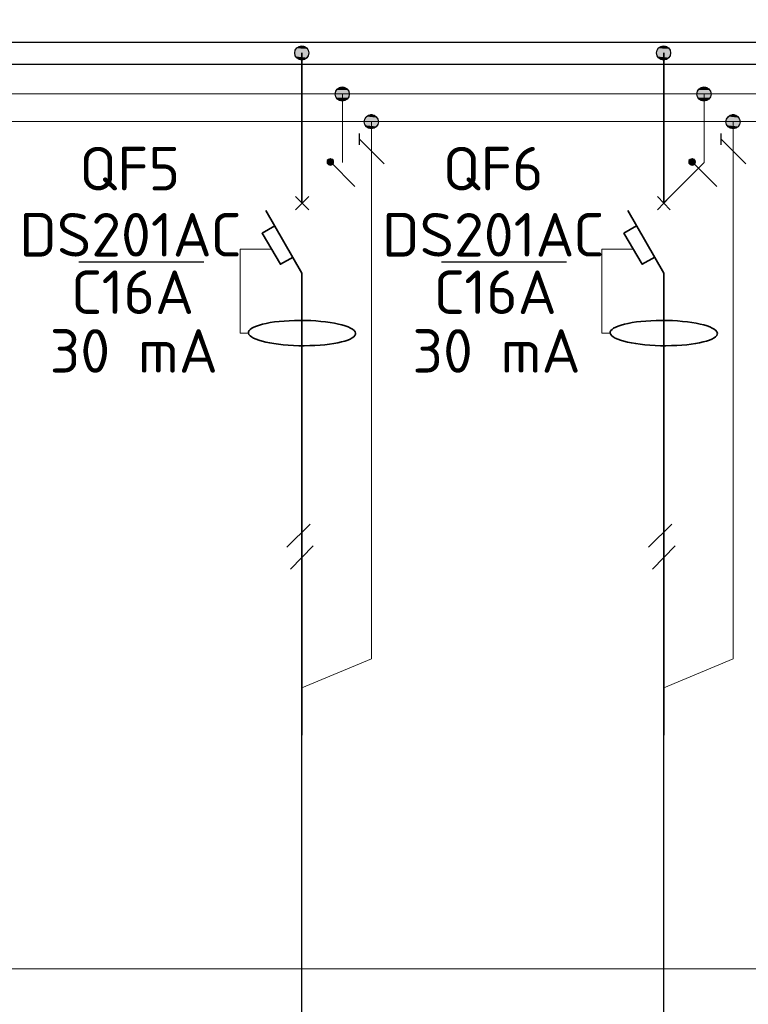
# Model space of a CAD drawing. Header units: millimetres. Extents: x 1114507 to 93926427, y 174473 to 817039.
# Tile 17 of 256: x 1290048 to 1294936, y 772267 to 778872. Entities that reach past the tile are written whole.
import ezdxf

# ---------------------------------------------------------------- set-up
doc = ezdxf.new("R2010")
doc.units = ezdxf.units.MM
doc.layers.add('PDF4_Geometry', color=7, linetype='Continuous')
doc.layers.add('PDF4_Text', color=7, linetype='Continuous')
doc.layers.add('PDF4_Solid Fills', color=7, linetype='Continuous', true_color=0xdd0000)
doc.styles.add('ISOCPEUR 1', font='isocpeur.TTF')
doc.styles.add('PDF ISOCPEUR', font='isocpeur.TTF')

msp = doc.modelspace()

# ---------------------------------------------------------------- linework, layer by layer
at = {"layer": 'PDF4_Geometry', "lineweight": 25}
for p, q in [((1291564.5, 778718.7, 0), (1280243.5, 778718.7, 0)), ((1305607.9, 778718.7, 0), (1291564.5, 778718.7, 0)), ((1280243.5, 778574.7, 0), (1291564.5, 778574.7, 0)), ((1291564.5, 778574.7, 0), (1305607.9, 778574.7, 0))]:
    msp.add_line(p, q, dxfattribs=at)
at = {"layer": 'PDF4_Geometry', "lineweight": 18, "elevation": 0}
msp.add_lwpolyline([(1316831.4, 783538.5), (1316831.4, 772505.5), (1279290.5, 772505.5), (1279290.5, 783538.5)], close=True, dxfattribs=at)
at = {"layer": 'PDF4_Geometry', "lineweight": 35, "elevation": 0}
for points in [[(1291941.5, 777642.9), (1291941.5, 778650.9)], [(1294368.3, 777642.9), (1294368.3, 778650.9)], [(1291899.1, 777596.3), (1291988, 777685.3)], [(1291988, 777596.3), (1291899.1, 777685.3)], [(1294325.9, 777596.3), (1294410.6, 777685.3)], [(1294410.6, 777596.3), (1294325.9, 777685.3)], [(1291941.5, 777172.8), (1291700, 777592.1)], [(1294368.3, 777172.8), (1294126.9, 777592.1)], [(1291759.3, 777490.4), (1291674.6, 777439.6), (1291797.4, 777232.1), (1291882.2, 777278.7)], [(1294186.2, 777490.4), (1294101.5, 777439.6), (1294224.3, 777232.1), (1294309, 777278.7)], [(1291941.5, 774072.5), (1291941.5, 777172.8)], [(1294368.3, 774072.5), (1294368.3, 777172.8)]]:
    msp.add_lwpolyline(points, dxfattribs=at)
at = {"layer": 'PDF4_Geometry', "lineweight": 9, "elevation": 0}
for points in [[(1305607.9, 778375.6), (1291564.5, 778375.6), (1280243.5, 778375.6)], [(1292212.5, 778375.6), (1292212.5, 777914)], [(1294639.4, 778375.6), (1294639.4, 777914), (1294368.3, 777642.9)], [(1305607.9, 778189.3), (1280243.5, 778189.3)], [(1292407.3, 778189.3), (1292407.3, 774585), (1291941.5, 774390.2)], [(1294834.2, 778189.3), (1294834.2, 774585), (1294368.3, 774390.2)]]:
    msp.add_lwpolyline(points, dxfattribs=at)
at = {"layer": 'PDF4_Geometry', "lineweight": 25, "elevation": 0}
for points in [[(1292326.9, 778032.6), (1292326.9, 778108.8)], [(1294753.7, 778032.6), (1294753.7, 778108.8)], [(1292492, 777905.5), (1292326.9, 778070.7)], [(1294918.9, 777905.5), (1294753.7, 778070.7)], [(1292297.2, 777753), (1292132, 777918.2)], [(1294724.1, 777753), (1294558.9, 777918.2)], [(1291282.5, 777244.8), (1290443.9, 777244.8)], [(1293715.9, 777244.8), (1292877.3, 777244.8)], [(1291839.8, 775334.7), (1291996.5, 775487.1), (1291839.8, 775334.7), (1291996.5, 775487.1)], [(1294266.6, 775334.7), (1294423.4, 775487.1), (1294266.6, 775334.7), (1294423.4, 775487.1)], [(1291865.2, 775186.4), (1292017.7, 775343.1)], [(1294292.1, 775186.4), (1294444.5, 775343.1)]]:
    msp.add_lwpolyline(points, dxfattribs=at)
for points in [[(1292132, 777939.4), (1292119.3, 777935.2), (1292110.9, 777926.7), (1292110.9, 777909.7), (1292119.3, 777901.3), (1292132, 777897), (1292144.7, 777901.3), (1292153.2, 777909.7), (1292153.2, 777926.7), (1292144.7, 777935.2)], [(1294558.9, 777939.4), (1294546.2, 777935.2), (1294537.7, 777926.7), (1294537.7, 777909.7), (1294546.2, 777901.3), (1294558.9, 777897), (1294571.6, 777901.3), (1294580.1, 777909.7), (1294580.1, 777926.7), (1294571.6, 777935.2)], [(1292017.7, 775343.1), (1291865.2, 775186.4)], [(1294444.5, 775343.1), (1294292.1, 775186.4)]]:
    msp.add_lwpolyline(points, close=True, dxfattribs=at)
at = {"layer": 'PDF4_Geometry', "lineweight": 20, "elevation": 0}
for points in [[(1291581.4, 776770.4), (1291526.4, 776770.4), (1291526.4, 777333.7), (1291738.2, 777333.7)], [(1294008.3, 776770.4), (1293953.2, 776770.4), (1293953.2, 777333.7), (1294165, 777333.7)]]:
    msp.add_lwpolyline(points, dxfattribs=at)
at = {"layer": 'PDF4_Geometry', "lineweight": 30, "elevation": 0}
for points in [[(1291941.5, 768333.7), (1291941.5, 774369)], [(1294368.3, 768333.7), (1294368.3, 774369)]]:
    msp.add_lwpolyline(points, dxfattribs=at)
at = {"layer": 'PDF4_Geometry', "lineweight": 30}
for centre in [(1291940.6, 778649.2, 0), (1294367.5, 778649.2, 0), (1292211.7, 778373.9, 0), (1294638.5, 778373.9, 0), (1292406.5, 778187.5, 0), (1294833.4, 778187.5, 0)]:
    msp.add_circle(centre, 47.4, dxfattribs=at)
at = {"layer": 'PDF4_Geometry', "lineweight": 35}
for centre, start_param, end_param in [((1291942.2, 776770, 0), 3.184456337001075, 9.46764164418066), ((1294369, 776770, 0), 3.184456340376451, 9.467641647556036)]:
    msp.add_ellipse(centre, major_axis=(-359.6, 3.2), ratio=0.236038, start_param=start_param, end_param=end_param, dxfattribs=at)
at = {"layer": 'PDF4_Solid Fills', "transparency": 33554559}
for points in [[(1291920.3, 778693.3, 0), (1291971.1, 778689, 0), (1291911.8, 778689, 0)], [(1291928.7, 778697.5, 0), (1291962.6, 778693.3, 0), (1291920.3, 778693.3, 0)], [(1291920.3, 778693.3, 0), (1291962.6, 778693.3, 0), (1291971.1, 778689, 0)], [(1291928.7, 778697.5, 0), (1291954.2, 778697.5, 0), (1291962.6, 778693.3, 0)], [(1294347.1, 778693.3, 0), (1294397.9, 778689, 0), (1294338.6, 778689, 0)], [(1294355.6, 778697.5, 0), (1294389.5, 778693.3, 0), (1294347.1, 778693.3, 0)], [(1294347.1, 778693.3, 0), (1294389.5, 778693.3, 0), (1294397.9, 778689, 0)], [(1294355.6, 778697.5, 0), (1294381, 778697.5, 0), (1294389.5, 778693.3, 0)], [(1291899.1, 778676.3, 0), (1291988, 778667.9, 0), (1291894.9, 778667.9, 0)], [(1291894.9, 778667.9, 0), (1291988, 778659.4, 0), (1291894.9, 778659.4, 0)], [(1291894.9, 778667.9, 0), (1291988, 778667.9, 0), (1291988, 778659.4, 0)], [(1291894.9, 778659.4, 0), (1291992.3, 778650.9, 0), (1291894.9, 778650.9, 0)], [(1291894.9, 778659.4, 0), (1291988, 778659.4, 0), (1291992.3, 778650.9, 0)], [(1291894.9, 778650.9, 0), (1291988, 778638.2, 0), (1291894.9, 778638.2, 0)], [(1291894.9, 778650.9, 0), (1291992.3, 778650.9, 0), (1291988, 778638.2, 0)], [(1291894.9, 778638.2, 0), (1291988, 778629.7, 0), (1291894.9, 778629.7, 0)], [(1291894.9, 778638.2, 0), (1291988, 778638.2, 0), (1291988, 778629.7, 0)], [(1291894.9, 778629.7, 0), (1291983.8, 778625.5, 0), (1291899.1, 778625.5, 0)], [(1291894.9, 778629.7, 0), (1291988, 778629.7, 0), (1291983.8, 778625.5, 0)], [(1291907.6, 778680.6, 0), (1291983.8, 778676.3, 0), (1291899.1, 778676.3, 0)], [(1291899.1, 778676.3, 0), (1291983.8, 778676.3, 0), (1291988, 778667.9, 0)], [(1291899.1, 778625.5, 0), (1291979.6, 778617, 0), (1291907.6, 778617, 0)], [(1291899.1, 778625.5, 0), (1291983.8, 778625.5, 0), (1291979.6, 778617, 0)], [(1291911.8, 778689, 0), (1291979.6, 778680.6, 0), (1291907.6, 778680.6, 0)], [(1291907.6, 778680.6, 0), (1291979.6, 778680.6, 0), (1291983.8, 778676.3, 0)], [(1291911.8, 778689, 0), (1291971.1, 778689, 0), (1291979.6, 778680.6, 0)], [(1294325.9, 778676.3, 0), (1294414.9, 778667.9, 0), (1294321.7, 778667.9, 0)], [(1294321.7, 778667.9, 0), (1294414.9, 778659.4, 0), (1294321.7, 778659.4, 0)], [(1294321.7, 778667.9, 0), (1294414.9, 778667.9, 0), (1294414.9, 778659.4, 0)], [(1294321.7, 778659.4, 0), (1294419.1, 778650.9, 0), (1294321.7, 778650.9, 0)], [(1294321.7, 778659.4, 0), (1294414.9, 778659.4, 0), (1294419.1, 778650.9, 0)], [(1294321.7, 778650.9, 0), (1294414.9, 778638.2, 0), (1294321.7, 778638.2, 0)], [(1294321.7, 778650.9, 0), (1294419.1, 778650.9, 0), (1294414.9, 778638.2, 0)], [(1294321.7, 778638.2, 0), (1294414.9, 778629.7, 0), (1294321.7, 778629.7, 0)], [(1294321.7, 778638.2, 0), (1294414.9, 778638.2, 0), (1294414.9, 778629.7, 0)], [(1294321.7, 778629.7, 0), (1294410.6, 778625.5, 0), (1294325.9, 778625.5, 0)], [(1294321.7, 778629.7, 0), (1294414.9, 778629.7, 0), (1294410.6, 778625.5, 0)], [(1294334.4, 778680.6, 0), (1294410.6, 778676.3, 0), (1294325.9, 778676.3, 0)], [(1294325.9, 778676.3, 0), (1294410.6, 778676.3, 0), (1294414.9, 778667.9, 0)], [(1294325.9, 778625.5, 0), (1294406.4, 778617, 0), (1294334.4, 778617, 0)], [(1294325.9, 778625.5, 0), (1294410.6, 778625.5, 0), (1294406.4, 778617, 0)], [(1294338.6, 778689, 0), (1294406.4, 778680.6, 0), (1294334.4, 778680.6, 0)], [(1294334.4, 778680.6, 0), (1294406.4, 778680.6, 0), (1294410.6, 778676.3, 0)], [(1294338.6, 778689, 0), (1294397.9, 778689, 0), (1294406.4, 778680.6, 0)], [(1291907.6, 778617, 0), (1291971.1, 778608.6, 0), (1291911.8, 778608.6, 0)], [(1291907.6, 778617, 0), (1291979.6, 778617, 0), (1291971.1, 778608.6, 0)], [(1291911.8, 778608.6, 0), (1291962.6, 778604.3, 0), (1291920.3, 778604.3, 0)], [(1291911.8, 778608.6, 0), (1291971.1, 778608.6, 0), (1291962.6, 778604.3, 0)], [(1291928.7, 778604.3, 0), (1291945.7, 778600.1, 0), (1291937.2, 778600.1, 0)], [(1291928.7, 778604.3, 0), (1291954.2, 778604.3, 0), (1291945.7, 778600.1, 0)], [(1294334.4, 778617, 0), (1294397.9, 778608.6, 0), (1294338.6, 778608.6, 0)], [(1294334.4, 778617, 0), (1294406.4, 778617, 0), (1294397.9, 778608.6, 0)], [(1294338.6, 778608.6, 0), (1294389.5, 778604.3, 0), (1294347.1, 778604.3, 0)], [(1294338.6, 778608.6, 0), (1294397.9, 778608.6, 0), (1294389.5, 778604.3, 0)], [(1294355.6, 778604.3, 0), (1294372.5, 778600.1, 0), (1294364.1, 778600.1, 0)], [(1294355.6, 778604.3, 0), (1294381, 778604.3, 0), (1294372.5, 778600.1, 0)], [(1292170.2, 778392.6, 0), (1292263.3, 778384.1, 0), (1292165.9, 778384.1, 0)], [(1292165.9, 778384.1, 0), (1292263.3, 778375.6, 0), (1292165.9, 778375.6, 0)], [(1292165.9, 778384.1, 0), (1292263.3, 778384.1, 0), (1292263.3, 778375.6, 0)], [(1292165.9, 778375.6, 0), (1292263.3, 778367.2, 0), (1292165.9, 778367.2, 0)], [(1292165.9, 778375.6, 0), (1292263.3, 778375.6, 0), (1292263.3, 778367.2, 0)], [(1292165.9, 778367.2, 0), (1292259.1, 778358.7, 0), (1292170.2, 778358.7, 0)], [(1292165.9, 778367.2, 0), (1292263.3, 778367.2, 0), (1292259.1, 778358.7, 0)], [(1292174.4, 778401, 0), (1292259.1, 778392.6, 0), (1292170.2, 778392.6, 0)], [(1292170.2, 778392.6, 0), (1292259.1, 778392.6, 0), (1292263.3, 778384.1, 0)], [(1292178.6, 778409.5, 0), (1292254.9, 778401, 0), (1292174.4, 778401, 0)], [(1292174.4, 778401, 0), (1292254.9, 778401, 0), (1292259.1, 778392.6, 0)], [(1292182.9, 778413.7, 0), (1292250.6, 778409.5, 0), (1292178.6, 778409.5, 0)], [(1292178.6, 778409.5, 0), (1292250.6, 778409.5, 0), (1292254.9, 778401, 0)], [(1292191.3, 778418, 0), (1292242.2, 778413.7, 0), (1292182.9, 778413.7, 0)], [(1292182.9, 778413.7, 0), (1292242.2, 778413.7, 0), (1292250.6, 778409.5, 0)], [(1292199.8, 778422.2, 0), (1292233.7, 778418, 0), (1292191.3, 778418, 0)], [(1292191.3, 778418, 0), (1292233.7, 778418, 0), (1292242.2, 778413.7, 0)], [(1292199.8, 778422.2, 0), (1292225.2, 778422.2, 0), (1292233.7, 778418, 0)], [(1294597, 778392.6, 0), (1294690.2, 778384.1, 0), (1294592.8, 778384.1, 0)], [(1294592.8, 778384.1, 0), (1294690.2, 778375.6, 0), (1294592.8, 778375.6, 0)], [(1294592.8, 778384.1, 0), (1294690.2, 778384.1, 0), (1294690.2, 778375.6, 0)], [(1294592.8, 778375.6, 0), (1294690.2, 778367.2, 0), (1294592.8, 778367.2, 0)], [(1294592.8, 778375.6, 0), (1294690.2, 778375.6, 0), (1294690.2, 778367.2, 0)], [(1294592.8, 778367.2, 0), (1294685.9, 778358.7, 0), (1294597, 778358.7, 0)], [(1294592.8, 778367.2, 0), (1294690.2, 778367.2, 0), (1294685.9, 778358.7, 0)], [(1294601.2, 778401, 0), (1294685.9, 778392.6, 0), (1294597, 778392.6, 0)], [(1294597, 778392.6, 0), (1294685.9, 778392.6, 0), (1294690.2, 778384.1, 0)], [(1294605.5, 778409.5, 0), (1294681.7, 778401, 0), (1294601.2, 778401, 0)], [(1294601.2, 778401, 0), (1294681.7, 778401, 0), (1294685.9, 778392.6, 0)], [(1294609.7, 778413.7, 0), (1294677.5, 778409.5, 0), (1294605.5, 778409.5, 0)], [(1294605.5, 778409.5, 0), (1294677.5, 778409.5, 0), (1294681.7, 778401, 0)], [(1294618.2, 778418, 0), (1294669, 778413.7, 0), (1294609.7, 778413.7, 0)], [(1294609.7, 778413.7, 0), (1294669, 778413.7, 0), (1294677.5, 778409.5, 0)], [(1294626.7, 778422.2, 0), (1294660.5, 778418, 0), (1294618.2, 778418, 0)], [(1294618.2, 778418, 0), (1294660.5, 778418, 0), (1294669, 778413.7, 0)], [(1294626.7, 778422.2, 0), (1294652.1, 778422.2, 0), (1294660.5, 778418, 0)], [(1292170.2, 778358.7, 0), (1292254.9, 778350.2, 0), (1292174.4, 778350.2, 0)], [(1292170.2, 778358.7, 0), (1292259.1, 778358.7, 0), (1292254.9, 778350.2, 0)], [(1292174.4, 778350.2, 0), (1292250.6, 778341.7, 0), (1292178.6, 778341.7, 0)], [(1292174.4, 778350.2, 0), (1292254.9, 778350.2, 0), (1292250.6, 778341.7, 0)], [(1292178.6, 778341.7, 0), (1292242.2, 778337.5, 0), (1292182.9, 778337.5, 0)], [(1292178.6, 778341.7, 0), (1292250.6, 778341.7, 0), (1292242.2, 778337.5, 0)], [(1292182.9, 778337.5, 0), (1292233.7, 778333.3, 0), (1292191.3, 778333.3, 0)], [(1292182.9, 778337.5, 0), (1292242.2, 778337.5, 0), (1292233.7, 778333.3, 0)], [(1292191.3, 778333.3, 0), (1292225.2, 778329, 0), (1292199.8, 778329, 0)], [(1292191.3, 778333.3, 0), (1292233.7, 778333.3, 0), (1292225.2, 778329, 0)], [(1294597, 778358.7, 0), (1294681.7, 778350.2, 0), (1294601.2, 778350.2, 0)], [(1294597, 778358.7, 0), (1294685.9, 778358.7, 0), (1294681.7, 778350.2, 0)], [(1294601.2, 778350.2, 0), (1294677.5, 778341.7, 0), (1294605.5, 778341.7, 0)], [(1294601.2, 778350.2, 0), (1294681.7, 778350.2, 0), (1294677.5, 778341.7, 0)], [(1294605.5, 778341.7, 0), (1294669, 778337.5, 0), (1294609.7, 778337.5, 0)], [(1294605.5, 778341.7, 0), (1294677.5, 778341.7, 0), (1294669, 778337.5, 0)], [(1294609.7, 778337.5, 0), (1294660.5, 778333.3, 0), (1294618.2, 778333.3, 0)], [(1294609.7, 778337.5, 0), (1294669, 778337.5, 0), (1294660.5, 778333.3, 0)], [(1294618.2, 778333.3, 0), (1294652.1, 778329, 0), (1294626.7, 778329, 0)], [(1294618.2, 778333.3, 0), (1294660.5, 778333.3, 0), (1294652.1, 778329, 0)], [(1292386.2, 778231.6, 0), (1292437, 778227.4, 0), (1292377.7, 778227.4, 0)], [(1292394.6, 778235.9, 0), (1292428.5, 778231.6, 0), (1292386.2, 778231.6, 0)], [(1292386.2, 778231.6, 0), (1292428.5, 778231.6, 0), (1292437, 778227.4, 0)], [(1292403.1, 778240.1, 0), (1292420, 778235.9, 0), (1292394.6, 778235.9, 0)], [(1292394.6, 778235.9, 0), (1292420, 778235.9, 0), (1292428.5, 778231.6, 0)], [(1292403.1, 778240.1, 0), (1292411.6, 778240.1, 0), (1292420, 778235.9, 0)], [(1294813, 778231.6, 0), (1294863.8, 778227.4, 0), (1294804.5, 778227.4, 0)], [(1294821.5, 778235.9, 0), (1294855.4, 778231.6, 0), (1294813, 778231.6, 0)], [(1294813, 778231.6, 0), (1294855.4, 778231.6, 0), (1294863.8, 778227.4, 0)], [(1294829.9, 778240.1, 0), (1294846.9, 778235.9, 0), (1294821.5, 778235.9, 0)], [(1294821.5, 778235.9, 0), (1294846.9, 778235.9, 0), (1294855.4, 778231.6, 0)], [(1294829.9, 778240.1, 0), (1294838.4, 778240.1, 0), (1294846.9, 778235.9, 0)], [(1292365, 778214.7, 0), (1292453.9, 778206.2, 0), (1292360.7, 778206.2, 0)], [(1292360.7, 778206.2, 0), (1292453.9, 778197.7, 0), (1292360.7, 778197.7, 0)], [(1292360.7, 778206.2, 0), (1292453.9, 778206.2, 0), (1292453.9, 778197.7, 0)], [(1292360.7, 778197.7, 0), (1292458.2, 778189.3, 0), (1292360.7, 778189.3, 0)], [(1292360.7, 778197.7, 0), (1292453.9, 778197.7, 0), (1292458.2, 778189.3, 0)], [(1292360.7, 778189.3, 0), (1292453.9, 778180.8, 0), (1292360.7, 778180.8, 0)], [(1292360.7, 778189.3, 0), (1292458.2, 778189.3, 0), (1292453.9, 778180.8, 0)], [(1292360.7, 778180.8, 0), (1292453.9, 778172.3, 0), (1292360.7, 778172.3, 0)], [(1292360.7, 778180.8, 0), (1292453.9, 778180.8, 0), (1292453.9, 778172.3, 0)], [(1292360.7, 778172.3, 0), (1292449.7, 778163.9, 0), (1292365, 778163.9, 0)], [(1292360.7, 778172.3, 0), (1292453.9, 778172.3, 0), (1292449.7, 778163.9, 0)], [(1292373.5, 778223.2, 0), (1292449.7, 778214.7, 0), (1292365, 778214.7, 0)], [(1292365, 778214.7, 0), (1292449.7, 778214.7, 0), (1292453.9, 778206.2, 0)], [(1292365, 778163.9, 0), (1292445.5, 778155.4, 0), (1292373.5, 778155.4, 0)], [(1292365, 778163.9, 0), (1292449.7, 778163.9, 0), (1292445.5, 778155.4, 0)], [(1292377.7, 778227.4, 0), (1292445.5, 778223.2, 0), (1292373.5, 778223.2, 0)], [(1292373.5, 778223.2, 0), (1292445.5, 778223.2, 0), (1292449.7, 778214.7, 0)], [(1292377.7, 778227.4, 0), (1292437, 778227.4, 0), (1292445.5, 778223.2, 0)], [(1294791.8, 778214.7, 0), (1294880.8, 778206.2, 0), (1294787.6, 778206.2, 0)], [(1294787.6, 778206.2, 0), (1294880.8, 778197.7, 0), (1294787.6, 778197.7, 0)], [(1294787.6, 778206.2, 0), (1294880.8, 778206.2, 0), (1294880.8, 778197.7, 0)], [(1294787.6, 778197.7, 0), (1294885, 778189.3, 0), (1294787.6, 778189.3, 0)], [(1294787.6, 778197.7, 0), (1294880.8, 778197.7, 0), (1294885, 778189.3, 0)], [(1294787.6, 778189.3, 0), (1294880.8, 778180.8, 0), (1294787.6, 778180.8, 0)], [(1294787.6, 778189.3, 0), (1294885, 778189.3, 0), (1294880.8, 778180.8, 0)], [(1294787.6, 778180.8, 0), (1294880.8, 778172.3, 0), (1294787.6, 778172.3, 0)], [(1294787.6, 778180.8, 0), (1294880.8, 778180.8, 0), (1294880.8, 778172.3, 0)], [(1294787.6, 778172.3, 0), (1294876.5, 778163.9, 0), (1294791.8, 778163.9, 0)], [(1294787.6, 778172.3, 0), (1294880.8, 778172.3, 0), (1294876.5, 778163.9, 0)], [(1294800.3, 778223.2, 0), (1294876.5, 778214.7, 0), (1294791.8, 778214.7, 0)], [(1294791.8, 778214.7, 0), (1294876.5, 778214.7, 0), (1294880.8, 778206.2, 0)], [(1294791.8, 778163.9, 0), (1294872.3, 778155.4, 0), (1294800.3, 778155.4, 0)], [(1294791.8, 778163.9, 0), (1294876.5, 778163.9, 0), (1294872.3, 778155.4, 0)], [(1294804.5, 778227.4, 0), (1294872.3, 778223.2, 0), (1294800.3, 778223.2, 0)], [(1294800.3, 778223.2, 0), (1294872.3, 778223.2, 0), (1294876.5, 778214.7, 0)], [(1294804.5, 778227.4, 0), (1294863.8, 778227.4, 0), (1294872.3, 778223.2, 0)], [(1292373.5, 778155.4, 0), (1292437, 778151.2, 0), (1292377.7, 778151.2, 0)], [(1292373.5, 778155.4, 0), (1292445.5, 778155.4, 0), (1292437, 778151.2, 0)], [(1292377.7, 778151.2, 0), (1292428.5, 778146.9, 0), (1292386.2, 778146.9, 0)], [(1292377.7, 778151.2, 0), (1292437, 778151.2, 0), (1292428.5, 778146.9, 0)], [(1292386.2, 778146.9, 0), (1292420, 778142.7, 0), (1292394.6, 778142.7, 0)], [(1292386.2, 778146.9, 0), (1292428.5, 778146.9, 0), (1292420, 778142.7, 0)], [(1294800.3, 778155.4, 0), (1294863.8, 778151.2, 0), (1294804.5, 778151.2, 0)], [(1294800.3, 778155.4, 0), (1294872.3, 778155.4, 0), (1294863.8, 778151.2, 0)], [(1294804.5, 778151.2, 0), (1294855.4, 778146.9, 0), (1294813, 778146.9, 0)], [(1294804.5, 778151.2, 0), (1294863.8, 778151.2, 0), (1294855.4, 778146.9, 0)], [(1294813, 778146.9, 0), (1294846.9, 778142.7, 0), (1294821.5, 778142.7, 0)], [(1294813, 778146.9, 0), (1294855.4, 778146.9, 0), (1294846.9, 778142.7, 0)], [(1292110.9, 777922.4, 0), (1292157.5, 777918.2, 0), (1292106.6, 777918.2, 0)], [(1292106.6, 777918.2, 0), (1292157.5, 777914, 0), (1292110.9, 777914, 0)], [(1292106.6, 777918.2, 0), (1292157.5, 777918.2, 0), (1292157.5, 777914, 0)], [(1292115.1, 777935.2, 0), (1292153.2, 777930.9, 0), (1292110.9, 777930.9, 0)], [(1292110.9, 777930.9, 0), (1292157.5, 777926.7, 0), (1292110.9, 777926.7, 0)], [(1292110.9, 777930.9, 0), (1292153.2, 777930.9, 0), (1292157.5, 777926.7, 0)], [(1292110.9, 777926.7, 0), (1292157.5, 777922.4, 0), (1292110.9, 777922.4, 0)], [(1292110.9, 777926.7, 0), (1292157.5, 777926.7, 0), (1292157.5, 777922.4, 0)], [(1292110.9, 777922.4, 0), (1292157.5, 777922.4, 0), (1292157.5, 777918.2, 0)], [(1292110.9, 777914, 0), (1292157.5, 777909.7, 0), (1292110.9, 777909.7, 0)], [(1292110.9, 777914, 0), (1292157.5, 777914, 0), (1292157.5, 777909.7, 0)], [(1292110.9, 777909.7, 0), (1292153.2, 777905.5, 0), (1292110.9, 777905.5, 0)], [(1292110.9, 777909.7, 0), (1292157.5, 777909.7, 0), (1292153.2, 777905.5, 0)], [(1292110.9, 777905.5, 0), (1292149, 777901.3, 0), (1292115.1, 777901.3, 0)], [(1292110.9, 777905.5, 0), (1292153.2, 777905.5, 0), (1292149, 777901.3, 0)], [(1292119.3, 777939.4, 0), (1292149, 777935.2, 0), (1292115.1, 777935.2, 0)], [(1292115.1, 777935.2, 0), (1292149, 777935.2, 0), (1292153.2, 777930.9, 0)], [(1292115.1, 777901.3, 0), (1292149, 777897, 0), (1292119.3, 777897, 0)], [(1292115.1, 777901.3, 0), (1292149, 777901.3, 0), (1292149, 777897, 0)], [(1292119.3, 777939.4, 0), (1292149, 777939.4, 0), (1292149, 777935.2, 0)], [(1292132, 777943.6, 0), (1292140.5, 777939.4, 0), (1292127.8, 777939.4, 0)], [(1292132, 777943.6, 0), (1292136.3, 777943.6, 0), (1292140.5, 777939.4, 0)], [(1294537.7, 777926.7, 0), (1294584.3, 777922.4, 0), (1294533.5, 777922.4, 0)], [(1294533.5, 777922.4, 0), (1294584.3, 777918.2, 0), (1294533.5, 777918.2, 0)], [(1294533.5, 777922.4, 0), (1294584.3, 777922.4, 0), (1294584.3, 777918.2, 0)], [(1294533.5, 777918.2, 0), (1294584.3, 777914, 0), (1294533.5, 777914, 0)], [(1294533.5, 777918.2, 0), (1294584.3, 777918.2, 0), (1294584.3, 777914, 0)], [(1294533.5, 777914, 0), (1294580.1, 777909.7, 0), (1294537.7, 777909.7, 0)], [(1294533.5, 777914, 0), (1294584.3, 777914, 0), (1294580.1, 777909.7, 0)], [(1294541.9, 777935.2, 0), (1294580.1, 777930.9, 0), (1294537.7, 777930.9, 0)], [(1294537.7, 777930.9, 0), (1294580.1, 777926.7, 0), (1294537.7, 777926.7, 0)], [(1294537.7, 777930.9, 0), (1294580.1, 777930.9, 0), (1294580.1, 777926.7, 0)], [(1294537.7, 777926.7, 0), (1294580.1, 777926.7, 0), (1294584.3, 777922.4, 0)], [(1294537.7, 777909.7, 0), (1294580.1, 777905.5, 0), (1294537.7, 777905.5, 0)], [(1294537.7, 777909.7, 0), (1294580.1, 777909.7, 0), (1294580.1, 777905.5, 0)], [(1294537.7, 777905.5, 0), (1294575.8, 777901.3, 0), (1294541.9, 777901.3, 0)], [(1294537.7, 777905.5, 0), (1294580.1, 777905.5, 0), (1294575.8, 777901.3, 0)], [(1294546.2, 777939.4, 0), (1294575.8, 777935.2, 0), (1294541.9, 777935.2, 0)], [(1294541.9, 777935.2, 0), (1294575.8, 777935.2, 0), (1294580.1, 777930.9, 0)], [(1294541.9, 777901.3, 0), (1294575.8, 777897, 0), (1294546.2, 777897, 0)], [(1294541.9, 777901.3, 0), (1294575.8, 777901.3, 0), (1294575.8, 777897, 0)], [(1294546.2, 777939.4, 0), (1294575.8, 777939.4, 0), (1294575.8, 777935.2, 0)], [(1294558.9, 777943.6, 0), (1294567.4, 777939.4, 0), (1294554.6, 777939.4, 0)], [(1294558.9, 777943.6, 0), (1294563.1, 777943.6, 0), (1294567.4, 777939.4, 0)], [(1292123.6, 777897, 0), (1292140.5, 777892.8, 0), (1292127.8, 777892.8, 0)], [(1292123.6, 777897, 0), (1292144.7, 777897, 0), (1292140.5, 777892.8, 0)], [(1294550.4, 777897, 0), (1294567.4, 777892.8, 0), (1294554.6, 777892.8, 0)], [(1294550.4, 777897, 0), (1294571.6, 777897, 0), (1294567.4, 777892.8, 0)]]:
    msp.add_solid(points, dxfattribs=at)

# ---------------------------------------------------------------- texts
at = {"linetype": 'ByBlock', "lineweight": 30, "ltscale": 10, "insert": (1197603, 784433.1, 0), "char_height": 250, "width": 18040, "attachment_point": 1, "style": 'ISOCPEUR 1'}
msp.add_mtext('     Рабочая документация по объекту: {\\C7;школы ^J}     Настоящий проект выполнен на основании чертежей марки АС, ВК и ОВ в соответствии с требованиями КМК и ПУЭ.\\P     Внешнее электроснабжение решается в отдельном проекте "Внутриплощадочных сетей"\\P     Проект энергоснабжения школы.\\P     Установленная мощность 33,6 кВт; Расчетная мощность 30,2 кВт  \\P     По надежности энергоснабжения школа относится к потребителям II категории.\\P\\pi1291.6675,t0,19518.5175;{\\LСиловое электрооборудование:\\P\\pi0,tz;}     В качестве вводно-распределительного и силового щита принят щит {\\C0;ПР11-3060-21УЗ (изготовить индв. по заказу) }. В качестве осветительного и силового щита принять щит ЩРВ-6 {\\C0;(изготовить индв. по заказу)} и щит комплектный ОЩВ.\\P\\pt0,19518.5175;     Электропотребителями здания  являются: освещение, штепсельные розетки, электропотребители технологического оборудования. Главный распределительный щит, силовые щиты и щиты освещения приняты сборными с модульными автоматическими выключателями с установкой на DIN-рейку по индивидуальному заказу. В распределительных щитах предусматривается устройство заземляющей шины. Фазораспределение злектронагрузок должно быть равномерным. Автоматические выключатели на розеточных группах имеют устройства  защитного отключения. \\P\\ptz;     Силовыми электроприемниками являются потребители сантехнического и технологического оборудования помещений. Магистральные и распределительные сети выполняются медным кабелем ВВГнг  в винипластовых  трубах в стенах срыто под штукатуркой. Ответвительные коробки установить скрыто на стене.\\P     1.  Розетки разместить на высоте 1800 мм от чистого пола в  помещениях   для  пребывания  детей  (А также см. уточнение по плану)  согласно пункта 12.34 КМК КМК КМК 2.04.17-19. ^J     2.  Выключатели во всех помещениях разместить на высоте 1800 мм.  Отступ от проёмов дверей - 200 мм, а также см. уточнение по плану.^J  Допускается установка выключателей под потолком с управлением при помощи шнура. ПУЭ п. 6.6.31.^J  Установка штепсельных розеток в ванных комнатах, душевых, мыльных помещениях бань, помещениях, содержащих нагреватели для саун (далее по тексту «саунах»), а также в стиральных помещениях прачечных не допускается ПУЭ п. 7.1.48.^JМинимальное расстояние от выключателей, штепсельных розеток и элементов электроустановок до газопроводов должно быть не менее 0,5 м ПУЭ п. 7.1.50.\\P{\\O      \\L\\oЭлектроосвещение}\\P     В соответствии КМК КМК 2.01.05-19. в проекте предусматривается общее рабочее, эвакуационное освещение на напряжение 220В.  Рабочее освещение предусматривается во всех помещениях комплекса, эвакуационное - в коридорах, в фойе, лестничных клетках, вестибюле. На выходах по пути эвакуации устанавливаются световые указатели "Выход" с аккумуляторными  батареями. Светильники аварийного освещения обозначаются значком "А" и выбираются из числа светильников рабочего освещения и питаются от щита ЩАО. Управление освещением выполняется включателями, устанавливаемыми по месту. Выбор светильников произведен в соответствии с назначением помещений, их конструктивными особенностями и характеристикой окружающей среды. В качестве источников света приняты светильники потолочные светодиодные LED панели и {\\C0;светодиодные линейные светильники} . Групповые сети освещения выполняются медным кабелем ВВГнг в винипластовой трубе.\\P\\pi1896.36,t0,28627.16;{\\LЗаземление}\\P\\pi0,tz;     Для защиты от поражения  электрическим током применяется система заземления TN-S  (используется 3я и 5я  жила  кабеля) и выполняется уравнивание потенциалов. Все металлические нетоковедущие части электрооборудования подлежат заземлению. В качестве заземляющих проводников используются нулевые провода сети и специальные заземляющие проводники, прокладываемые совместно с рабочими проводниками от электрощитов до электропотребителей. Сопротивление растеканию тока заземляющих устройств не должно превышать 4 Ом в любое время года. Внутренний контур заземления необходимо присоединить к наружному контуру заземления. Защита от заноса высокого потенциала и уравнивание потенциалов выполняется путем присоединения металлической арматуры фундаментов к горизонтальному  заземлителю. Все соединения выполнить сваркой.', dxfattribs=at)
at = {"layer": 'PDF4_Text', "char_height": 292.09, "attachment_point": 7, "style": 'PDF ISOCPEUR'}
for s, insert in [('QF5', (1290447.1, 777727.2, 0)), ('QF6', (1292885.7, 777727.2, 0)), ('DS201АС', (1290045.7, 777282.9, 0)), ('DS201АС', (1292479.1, 777282.9, 0)), ('С16А', (1290401.5, 776897.5, 0)), ('С16А', (1292834.8, 776897.5, 0)), ('30 mA', (1290249.1, 776503.6, 0)), ('30 mA', (1292682.4, 776503.6, 0))]:
    msp.add_mtext(s, dxfattribs=dict(at, insert=insert))

doc.saveas('drawing.dxf')
